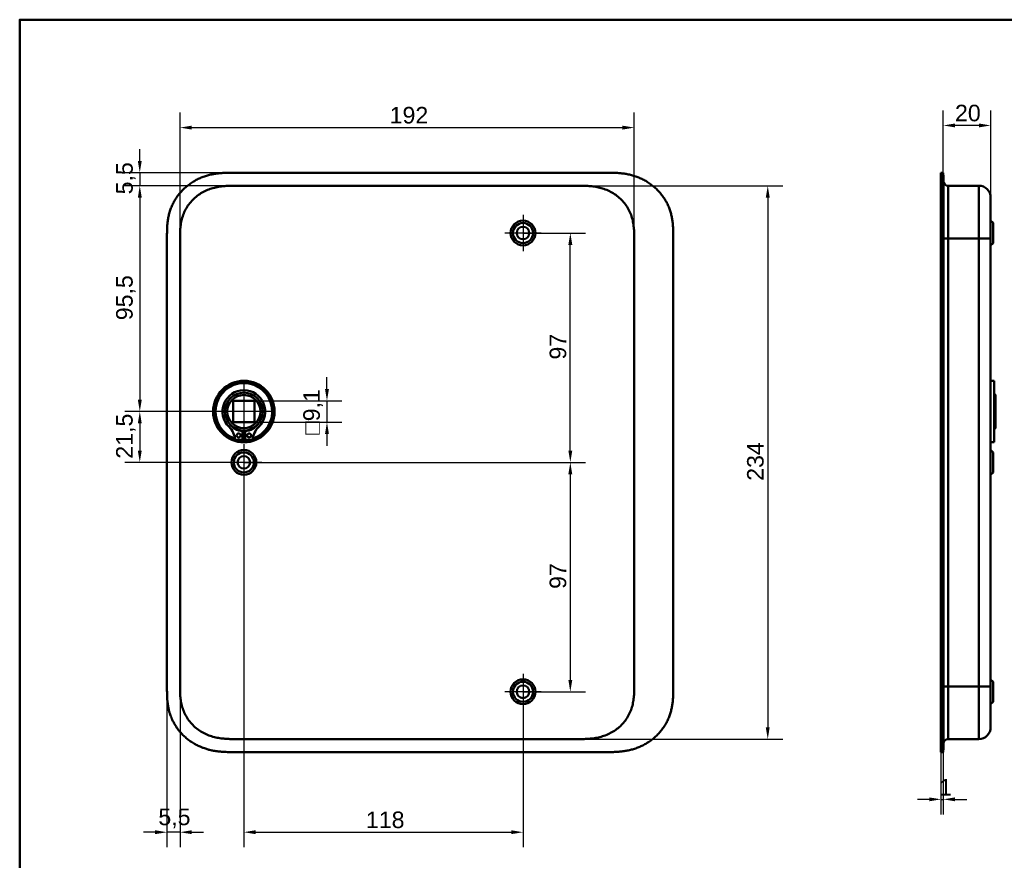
# Model space of a CAD drawing. Header units: millimetres. Extents: x 20 to 833, y 20 to 574.
# Tile 5 of 9: x 20 to 436, y 219 to 574. Entities that reach past the tile are written whole.
import ezdxf

# ---------------------------------------------------------------- set-up
doc = ezdxf.new("R2010")
doc.units = ezdxf.units.MM
doc.header["$LTSCALE"] = 2
for name, color, linetype, lineweight in [('Bemaßungen(DIN)', 7, 'Continuous', 25), ('Mittelpunktmarkierung(DIN)', 7, 'Continuous', 25), ('Sichtbare Kanten(DIN)', 7, 'Continuous', 50), ('Sichtbare tangentiale Kanten(DIN)', 7, 'Continuous', 50), ('Skizziergeometrie(DIN)', 7, 'Continuous', 50)]:
    doc.layers.add(name, color=color, linetype=linetype, lineweight=lineweight)
doc.styles.add('STANDARD-DIN~0', font='arial.ttf')
doc.dimstyles.new('CAD-LAN', dxfattribs={"dimscale": 2, "dimtxt": 3.5, "dimasz": 2.5, "dimexe": 3.175, "dimexo": 0, "dimgap": 0.8, "dimtad": 1, "dimrnd": 1e-08, "dimtxsty": 'STANDARD-DIN~0', "dimcen": 0.09, "dimdle": 10, "dimclrd": 250, "dimclre": 250, "dimclrt": 250, "dimadec": 0, "dimazin": 2, "dimtfac": 1, "dimtmove": 0, "dimatfit": 3, "dimfxl": 1, "dimtolj": 1, "dimtzin": 0, "dimlwd": 25, "dimlwe": 25, "dimarcsym": 0})

# ---------------------------------------------------------------- blocks, each defined once
blk = doc.blocks.new('Ränder Standardrahmen')
at = {"layer": 'Skizziergeometrie(DIN)', "flags": 128}
blk.add_lwpolyline([(10, 10), (10, 287), (410, 287), (410, 10), (10, 10)], dxfattribs=at)
blk = doc.blocks.new('*D8')
at = {"layer": 'Bemaßungen(DIN)', "color": 250, "linetype": 'Continuous', "lineweight": 25, "true_color": 0x3f3f3f, "transparency": 16777216}
for p, q in [((111.31, 503.78), (64.42, 503.78)), ((70.77, 498.78), (70.77, 413.28)), ((114.77, 408.28), (64.42, 408.28))]:
    blk.add_line(p, q, dxfattribs=at)
at = {"layer": 'Bemaßungen(DIN)', "color": 250, "linetype": 'Continuous', "true_color": 0x3f3f3f, "transparency": 16777216}
for points in [[(69.94, 498.78), (71.6, 498.78), (70.77, 503.78)], [(69.94, 413.28), (71.6, 413.28), (70.77, 408.28)]]:
    blk.add_solid(points, dxfattribs=at)
at = {"layer": 'Defpoints', "color": 0, "linetype": 'Continuous', "transparency": 16777216}
for p in [(111.31, 503.78), (70.77, 408.28), (114.77, 408.28)]:
    blk.add_point(p, dxfattribs=at)
at = {"layer": 'Bemaßungen(DIN)', "color": 250, "linetype": 'Continuous', "lineweight": 25, "true_color": 0x3f3f3f, "transparency": 16777216, "insert": (60.76, 446.91), "char_height": 7, "attachment_point": 1, "rotation": 90, "style": 'STANDARD-DIN~0'}
blk.add_mtext('\\A1;95,5', dxfattribs=at)
blk = doc.blocks.new('*D9')
at = {"layer": 'Bemaßungen(DIN)', "color": 250, "linetype": 'Continuous', "lineweight": 25, "true_color": 0x3f3f3f, "transparency": 16777216}
for p, q in [((114.77, 408.28), (64.42, 408.28)), ((70.77, 403.28), (70.77, 391.78)), ((114.77, 386.78), (64.42, 386.78))]:
    blk.add_line(p, q, dxfattribs=at)
at = {"layer": 'Bemaßungen(DIN)', "color": 250, "linetype": 'Continuous', "true_color": 0x3f3f3f, "transparency": 16777216}
for points in [[(69.94, 403.28), (71.6, 403.28), (70.77, 408.28)], [(69.94, 391.78), (71.6, 391.78), (70.77, 386.78)]]:
    blk.add_solid(points, dxfattribs=at)
at = {"layer": 'Defpoints', "color": 0, "linetype": 'Continuous', "transparency": 16777216}
for p in [(114.77, 408.28), (70.77, 386.78), (114.77, 386.78)]:
    blk.add_point(p, dxfattribs=at)
at = {"layer": 'Bemaßungen(DIN)', "color": 250, "linetype": 'Continuous', "lineweight": 25, "true_color": 0x3f3f3f, "transparency": 16777216, "insert": (60.76, 388.35), "char_height": 7, "attachment_point": 1, "rotation": 90, "style": 'STANDARD-DIN~0'}
blk.add_mtext('\\A1;21,5', dxfattribs=at)
blk = doc.blocks.new('*D10')
at = {"layer": 'Bemaßungen(DIN)', "color": 250, "linetype": 'Continuous', "lineweight": 25, "true_color": 0x3f3f3f, "transparency": 16777216}
for p, q in [((70.77, 514.28), (70.77, 519.28)), ((110.31, 509.28), (64.42, 509.28)), ((70.77, 509.28), (70.77, 503.78)), ((111.31, 503.78), (64.42, 503.78)), ((70.77, 498.78), (70.77, 493.78))]:
    blk.add_line(p, q, dxfattribs=at)
at = {"layer": 'Bemaßungen(DIN)', "color": 250, "linetype": 'Continuous', "true_color": 0x3f3f3f, "transparency": 16777216}
for points in [[(69.94, 514.28), (71.6, 514.28), (70.77, 509.28)], [(69.94, 498.78), (71.6, 498.78), (70.77, 503.78)]]:
    blk.add_solid(points, dxfattribs=at)
at = {"layer": 'Defpoints', "color": 0, "linetype": 'Continuous', "transparency": 16777216}
for p in [(110.31, 509.28), (70.77, 503.78), (111.31, 503.78)]:
    blk.add_point(p, dxfattribs=at)
at = {"layer": 'Bemaßungen(DIN)', "color": 250, "linetype": 'Continuous', "lineweight": 25, "true_color": 0x3f3f3f, "transparency": 16777216, "insert": (60.78, 500.13), "char_height": 7, "attachment_point": 1, "rotation": 90, "style": 'STANDARD-DIN~0'}
blk.add_mtext('\\A1;5,5', dxfattribs=at)
blk = doc.blocks.new('*D11')
at = {"layer": 'Bemaßungen(DIN)', "color": 250, "linetype": 'Continuous', "lineweight": 25, "true_color": 0x3f3f3f, "transparency": 16777216}
for p, q in [((87.77, 481.5), (87.77, 534.71)), ((279.77, 481.5), (279.77, 534.71)), ((92.77, 528.36), (274.77, 528.36))]:
    blk.add_line(p, q, dxfattribs=at)
at = {"layer": 'Bemaßungen(DIN)', "color": 250, "linetype": 'Continuous', "true_color": 0x3f3f3f, "transparency": 16777216}
for points in [[(92.77, 529.19), (92.77, 527.52), (87.77, 528.36)], [(274.77, 529.19), (274.77, 527.52), (279.77, 528.36)]]:
    blk.add_solid(points, dxfattribs=at)
at = {"layer": 'Defpoints', "color": 0, "linetype": 'Continuous', "transparency": 16777216}
for p in [(279.77, 528.36), (87.77, 481.5), (279.77, 481.5)]:
    blk.add_point(p, dxfattribs=at)
at = {"layer": 'Bemaßungen(DIN)', "color": 250, "linetype": 'Continuous', "lineweight": 25, "true_color": 0x3f3f3f, "transparency": 16777216, "insert": (176.4, 537.11), "char_height": 7, "attachment_point": 1, "style": 'STANDARD-DIN~0'}
blk.add_mtext('\\A1;192', dxfattribs=at)
blk = doc.blocks.new('*D12')
at = {"layer": 'Bemaßungen(DIN)', "color": 250, "linetype": 'Continuous', "lineweight": 25, "true_color": 0x3f3f3f, "transparency": 16777216}
for p, q in [((256.23, 503.78), (342.58, 503.78)), ((336.23, 498.78), (336.23, 274.78)), ((256.23, 269.78), (342.58, 269.78))]:
    blk.add_line(p, q, dxfattribs=at)
at = {"layer": 'Bemaßungen(DIN)', "color": 250, "linetype": 'Continuous', "true_color": 0x3f3f3f, "transparency": 16777216}
for points in [[(335.4, 498.78), (337.06, 498.78), (336.23, 503.78)], [(335.4, 274.78), (337.06, 274.78), (336.23, 269.78)]]:
    blk.add_solid(points, dxfattribs=at)
at = {"layer": 'Defpoints', "color": 0, "linetype": 'Continuous', "transparency": 16777216}
for p in [(256.23, 503.78), (256.23, 269.78), (336.23, 269.78)]:
    blk.add_point(p, dxfattribs=at)
at = {"layer": 'Bemaßungen(DIN)', "color": 250, "linetype": 'Continuous', "lineweight": 25, "true_color": 0x3f3f3f, "transparency": 16777216, "insert": (327.48, 379), "char_height": 7, "attachment_point": 1, "rotation": 90, "style": 'STANDARD-DIN~0'}
blk.add_mtext('\\A1;234', dxfattribs=at)
blk = doc.blocks.new('*D13')
at = {"layer": 'Bemaßungen(DIN)', "color": 250, "linetype": 'Continuous', "lineweight": 25, "true_color": 0x3f3f3f, "transparency": 16777216}
for p, q in [((232.77, 483.78), (259.12, 483.78)), ((252.77, 391.78), (252.77, 478.78)), ((114.77, 386.78), (259.12, 386.78))]:
    blk.add_line(p, q, dxfattribs=at)
at = {"layer": 'Bemaßungen(DIN)', "color": 250, "linetype": 'Continuous', "true_color": 0x3f3f3f, "transparency": 16777216}
for points in [[(251.94, 478.78), (253.6, 478.78), (252.77, 483.78)], [(251.94, 391.78), (253.6, 391.78), (252.77, 386.78)]]:
    blk.add_solid(points, dxfattribs=at)
at = {"layer": 'Defpoints', "color": 0, "linetype": 'Continuous', "transparency": 16777216}
for p in [(232.77, 483.78), (252.77, 483.78), (114.77, 386.78)]:
    blk.add_point(p, dxfattribs=at)
at = {"layer": 'Bemaßungen(DIN)', "color": 250, "linetype": 'Continuous', "lineweight": 25, "true_color": 0x3f3f3f, "transparency": 16777216, "insert": (244.02, 430.27), "char_height": 7, "attachment_point": 1, "rotation": 90, "style": 'STANDARD-DIN~0'}
blk.add_mtext('\\A1;97', dxfattribs=at)
blk = doc.blocks.new('*D14')
at = {"layer": 'Bemaßungen(DIN)', "color": 250, "linetype": 'Continuous', "lineweight": 25, "true_color": 0x3f3f3f, "transparency": 16777216}
for p, q in [((114.77, 386.78), (259.12, 386.78)), ((252.77, 381.78), (252.77, 294.78)), ((232.77, 289.78), (259.12, 289.78))]:
    blk.add_line(p, q, dxfattribs=at)
at = {"layer": 'Bemaßungen(DIN)', "color": 250, "linetype": 'Continuous', "true_color": 0x3f3f3f, "transparency": 16777216}
for points in [[(251.94, 381.78), (253.6, 381.78), (252.77, 386.78)], [(251.94, 294.78), (253.6, 294.78), (252.77, 289.78)]]:
    blk.add_solid(points, dxfattribs=at)
at = {"layer": 'Defpoints', "color": 0, "linetype": 'Continuous', "transparency": 16777216}
for p in [(114.77, 386.78), (232.77, 289.78), (252.77, 289.78)]:
    blk.add_point(p, dxfattribs=at)
at = {"layer": 'Bemaßungen(DIN)', "color": 250, "linetype": 'Continuous', "lineweight": 25, "true_color": 0x3f3f3f, "transparency": 16777216, "insert": (244.02, 333.27), "char_height": 7, "attachment_point": 1, "rotation": 90, "style": 'STANDARD-DIN~0'}
blk.add_mtext('\\A1;97', dxfattribs=at)
blk = doc.blocks.new('*D15')
at = {"layer": 'Bemaßungen(DIN)', "color": 250, "linetype": 'Continuous', "lineweight": 25, "true_color": 0x3f3f3f, "transparency": 16777216}
for p, q in [((114.77, 379.13), (114.77, 224.04)), ((232.77, 282.13), (232.77, 224.04)), ((119.77, 230.39), (227.77, 230.39))]:
    blk.add_line(p, q, dxfattribs=at)
at = {"layer": 'Bemaßungen(DIN)', "color": 250, "linetype": 'Continuous', "true_color": 0x3f3f3f, "transparency": 16777216}
for points in [[(119.77, 231.22), (119.77, 229.56), (114.77, 230.39)], [(227.77, 231.22), (227.77, 229.56), (232.77, 230.39)]]:
    blk.add_solid(points, dxfattribs=at)
at = {"layer": 'Defpoints', "color": 0, "linetype": 'Continuous', "transparency": 16777216}
for p in [(114.77, 379.13), (232.77, 282.13), (232.77, 230.39)]:
    blk.add_point(p, dxfattribs=at)
at = {"layer": 'Bemaßungen(DIN)', "color": 250, "linetype": 'Continuous', "lineweight": 25, "true_color": 0x3f3f3f, "transparency": 16777216, "insert": (166.36, 239.14), "char_height": 7, "attachment_point": 1, "style": 'STANDARD-DIN~0'}
blk.add_mtext('\\A1;118', dxfattribs=at)
blk = doc.blocks.new('*D16')
at = {"layer": 'Bemaßungen(DIN)', "color": 250, "linetype": 'Continuous', "lineweight": 25, "true_color": 0x3f3f3f, "transparency": 16777216}
for p, q in [((87.77, 292.07), (87.77, 224.04)), ((82.27, 291.07), (82.27, 224.04)), ((77.27, 230.39), (72.27, 230.39)), ((87.77, 230.39), (82.27, 230.39)), ((92.77, 230.39), (97.77, 230.39))]:
    blk.add_line(p, q, dxfattribs=at)
at = {"layer": 'Bemaßungen(DIN)', "color": 250, "linetype": 'Continuous', "true_color": 0x3f3f3f, "transparency": 16777216}
for points in [[(77.27, 231.22), (77.27, 229.56), (82.27, 230.39)], [(92.77, 231.22), (92.77, 229.56), (87.77, 230.39)]]:
    blk.add_solid(points, dxfattribs=at)
at = {"layer": 'Defpoints', "color": 0, "linetype": 'Continuous', "transparency": 16777216}
for p in [(87.77, 292.07), (82.27, 291.07), (82.27, 230.39)]:
    blk.add_point(p, dxfattribs=at)
at = {"layer": 'Bemaßungen(DIN)', "color": 250, "linetype": 'Continuous', "lineweight": 25, "true_color": 0x3f3f3f, "transparency": 16777216, "insert": (78.62, 240.37), "char_height": 7, "attachment_point": 1, "style": 'STANDARD-DIN~0'}
blk.add_mtext('\\A1;5,5', dxfattribs=at)
blk = doc.blocks.new('*D17')
at = {"layer": 'Bemaßungen(DIN)', "color": 250, "linetype": 'Continuous', "lineweight": 25, "true_color": 0x3f3f3f, "transparency": 16777216}
for p, q in [((149.9, 417.83), (149.9, 422.83)), ((119.32, 412.83), (156.25, 412.83)), ((149.9, 412.83), (149.9, 403.73)), ((119.32, 403.73), (156.25, 403.73)), ((149.9, 398.73), (149.9, 393.73))]:
    blk.add_line(p, q, dxfattribs=at)
at = {"layer": 'Bemaßungen(DIN)', "color": 250, "linetype": 'Continuous', "true_color": 0x3f3f3f, "transparency": 16777216}
for points in [[(149.06, 417.83), (150.73, 417.83), (149.9, 412.83)], [(149.06, 398.73), (150.73, 398.73), (149.9, 403.73)]]:
    blk.add_solid(points, dxfattribs=at)
at = {"layer": 'Defpoints', "color": 0, "linetype": 'Continuous', "transparency": 16777216}
for p in [(119.32, 412.83), (119.32, 403.73), (149.9, 403.73)]:
    blk.add_point(p, dxfattribs=at)
at = {"layer": 'Bemaßungen(DIN)', "color": 250, "linetype": 'Continuous', "lineweight": 25, "true_color": 0x3f3f3f, "transparency": 16777216, "insert": (139.88, 398.51), "char_height": 7, "attachment_point": 1, "rotation": 90, "style": 'STANDARD-DIN~0'}
blk.add_mtext('\\A1;\\fAIGDT|b0|i0;\\H7.0000;o\\fArial|b0|i0;\\H7.0000;9,1', dxfattribs=at)
blk = doc.blocks.new('*D18')
at = {"layer": 'Bemaßungen(DIN)', "color": 250, "linetype": 'Continuous', "lineweight": 25, "true_color": 0x3f3f3f, "transparency": 16777216}
for p, q in [((410.44, 509.28), (410.44, 535.63)), ((430.47, 498.78), (430.47, 535.63)), ((425.47, 529.28), (415.44, 529.28))]:
    blk.add_line(p, q, dxfattribs=at)
at = {"layer": 'Bemaßungen(DIN)', "color": 250, "linetype": 'Continuous', "true_color": 0x3f3f3f, "transparency": 16777216}
for points in [[(415.44, 530.11), (415.44, 528.45), (410.44, 529.28)], [(425.47, 530.11), (425.47, 528.45), (430.47, 529.28)]]:
    blk.add_solid(points, dxfattribs=at)
at = {"layer": 'Defpoints', "color": 0, "linetype": 'Continuous', "transparency": 16777216}
for p in [(410.44, 529.28), (410.44, 509.28), (430.47, 498.78)]:
    blk.add_point(p, dxfattribs=at)
at = {"layer": 'Bemaßungen(DIN)', "color": 250, "linetype": 'Continuous', "lineweight": 25, "true_color": 0x3f3f3f, "transparency": 16777216, "insert": (415.39, 538.03), "char_height": 7, "attachment_point": 1, "style": 'STANDARD-DIN~0'}
blk.add_mtext('\\A1;20', dxfattribs=at)
blk = doc.blocks.new('*D19')
at = {"layer": 'Bemaßungen(DIN)', "color": 250, "linetype": 'Continuous', "lineweight": 25, "true_color": 0x3f3f3f, "transparency": 16777216}
for p, q in [((409.47, 264.28), (409.47, 237.93)), ((410.44, 264.28), (410.44, 237.93)), ((404.47, 244.28), (399.47, 244.28)), ((409.47, 244.28), (410.44, 244.28)), ((415.44, 244.28), (420.44, 244.28))]:
    blk.add_line(p, q, dxfattribs=at)
at = {"layer": 'Bemaßungen(DIN)', "color": 250, "linetype": 'Continuous', "true_color": 0x3f3f3f, "transparency": 16777216}
for points in [[(404.47, 245.11), (404.47, 243.45), (409.47, 244.28)], [(415.44, 245.11), (415.44, 243.45), (410.44, 244.28)]]:
    blk.add_solid(points, dxfattribs=at)
at = {"layer": 'Defpoints', "color": 0, "linetype": 'Continuous', "transparency": 16777216}
for p in [(409.47, 264.28), (410.44, 264.28), (410.44, 244.28)]:
    blk.add_point(p, dxfattribs=at)
at = {"layer": 'Bemaßungen(DIN)', "color": 250, "linetype": 'Continuous', "lineweight": 25, "true_color": 0x3f3f3f, "transparency": 16777216, "insert": (408.66, 252.91), "char_height": 7, "attachment_point": 1, "style": 'STANDARD-DIN~0'}
blk.add_mtext('\\A1;1', dxfattribs=at)

msp = doc.modelspace()

# ---------------------------------------------------------------- linework, layer by layer
at = {"layer": 'Mittelpunktmarkierung(DIN)', "linetype": 'Continuous'}
for p, q in [((232.769, 491.431), (232.769, 476.131)), ((240.419, 483.781), (225.119, 483.781)), ((114.769, 420.281), (114.769, 396.281)), ((126.769, 408.281), (102.769, 408.281)), ((114.769, 394.431), (114.769, 379.131)), ((122.419, 386.781), (107.119, 386.781)), ((232.769, 297.431), (232.769, 282.131)), ((240.419, 289.781), (225.119, 289.781))]:
    msp.add_line(p, q, dxfattribs=at)
at = {"layer": 'Sichtbare Kanten(DIN)'}
for p, q in [((269.231, 509.281), (110.308, 509.281)), ((409.467, 482.496), (409.467, 509.281)), ((409.467, 509.281), (410.437, 509.281)), ((410.437, 509.281), (410.437, 482.496)), ((410.467, 508.281), (410.437, 508.281)), ((410.467, 508.281), (410.467, 482.496)), ((111.308, 503.781), (111.308, 503.781)), ((111.308, 503.781), (256.231, 503.781)), ((256.231, 503.781), (256.231, 503.781)), ((412.467, 503.781), (425.467, 503.781)), ((431.467, 488.031), (430.467, 489.031)), ((431.467, 488.031), (431.467, 479.531)), ((82.269, 482.496), (82.269, 291.065)), ((296.269, 291.065), (296.269, 482.538)), ((409.467, 291.065), (409.467, 482.496)), ((410.437, 482.496), (410.437, 291.065)), ((410.467, 482.496), (410.467, 291.065)), ((430.467, 292.065), (430.467, 481.496)), ((431.467, 479.531), (430.467, 478.531)), ((431.967, 421.281), (430.467, 421.281)), ((431.967, 395.281), (431.967, 421.281)), ((110.219, 403.731), (110.219, 412.831)), ((110.219, 412.831), (119.319, 412.831)), ((119.319, 412.831), (119.319, 403.731)), ((432.467, 415.281), (431.967, 415.781)), ((432.467, 401.281), (432.467, 415.281)), ((119.319, 403.731), (110.219, 403.731)), ((114.153, 400.023), (114.153, 396.323)), ((115.386, 396.323), (115.386, 400.023)), ((432.467, 401.281), (431.967, 400.781)), ((114.153, 396.323), (111.129, 396.323)), ((118.41, 396.323), (115.386, 396.323)), ((431.967, 395.281), (430.467, 395.281)), ((431.467, 391.031), (430.467, 392.031)), ((431.467, 391.031), (431.467, 382.531)), ((431.467, 382.531), (430.467, 381.531)), ((431.467, 294.031), (430.467, 295.031)), ((431.467, 294.031), (431.467, 285.531)), ((409.467, 264.281), (409.467, 291.065)), ((410.437, 291.065), (410.437, 264.281)), ((410.467, 291.065), (410.467, 265.281)), ((431.467, 285.531), (430.467, 284.531)), ((111.308, 269.781), (256.231, 269.781)), ((256.231, 269.781), (256.231, 269.781)), ((412.467, 269.781), (425.467, 269.781)), ((110.308, 264.281), (269.231, 264.281)), ((409.467, 264.281), (410.437, 264.281)), ((410.437, 265.281), (410.467, 265.281))]:
    msp.add_line(p, q, dxfattribs=at)
for centre, radius in [((232.769, 483.781), 5.25), ((232.769, 483.781), 4.25), ((232.769, 483.781), 2.65), ((114.769, 408.281), 13), ((114.769, 408.281), 12.5), ((114.769, 408.281), 8), ((114.769, 408.281), 7), ((112.538, 398.173), 0.85), ((117.001, 398.173), 0.85), ((114.769, 386.781), 5.25), ((114.769, 386.781), 4.25), ((114.769, 386.781), 2.65), ((232.769, 289.781), 5.25), ((232.769, 289.781), 4.25), ((232.769, 289.781), 2.65)]:
    msp.add_circle(centre, radius, dxfattribs=at)
for centre, radius, start, end in [((114.769, 408.281), 12, 288.17213, 251.82787), ((114.769, 408.281), 9.017, 314.1409, 225.8591), ((102.447, 395.583), 8.678, 4.96705, 45.8591), ((114.769, 407.547), 7.55, 215.6871, 265.31499), ((114.769, 408.281), 8.2, 243.63056, 296.36944), ((114.769, 407.547), 7.55, 274.68501, 324.3129), ((127.092, 395.583), 8.678, 134.1409, 175.03295), ((114.769, 408.281), 12, 265.21102, 274.78898), ((114.769, 408.281), 9, 266.0711, 273.9289)]:
    msp.add_arc(centre, radius, start, end, dxfattribs=at)
for points, knots in [([(110.308, 509.281), (109.711, 509.281), (108.659, 509.28), (107.448, 509.255), (106.536, 509.22), (105.926, 509.187), (105.163, 509.133), (104.552, 509.078), (103.789, 508.995), (103.179, 508.915), (102.264, 508.774), (101.352, 508.604), (99.995, 508.291), (98.802, 507.95), (97.335, 507.441), (96.185, 506.968), (94.784, 506.295), (93.694, 505.692), (92.379, 504.859), (91.368, 504.13), (90.161, 503.147), (89.243, 502.303), (88.163, 501.179), (87.354, 500.228), (86.42, 498.978), (85.736, 497.933), (84.965, 496.575), (84.419, 495.45), (83.828, 494.006), (83.427, 492.823), (83.02, 491.32), (82.765, 490.103), (82.554, 488.725), (82.453, 487.805), (82.377, 486.887), (82.339, 486.275), (82.305, 485.512), (82.288, 484.904), (82.275, 484.147), (82.27, 483.394), (82.269, 482.795), (82.269, 482.496)], [-0.99999787, -0.99999787, -0.99999787, -0.99999787, -0.95833168, -0.92708204, -0.9166655, -0.89583241, -0.88541586, -0.86458277, -0.85416622, -0.83333313, -0.82291658, -0.79166695, -0.77083385, -0.72916767, -0.70833458, -0.66666839, -0.6458353, -0.60416912, -0.58333603, -0.54166984, -0.52083675, -0.47917057, -0.45833747, -0.41667129, -0.3958382, -0.35417201, -0.33333892, -0.29167274, -0.27083965, -0.22917346, -0.20834037, -0.16667419, -0.14584109, -0.11459146, -0.10417491, -0.08334182, -0.07292527, -0.05209218, -0.04167563, -0.02084254, -0.00000945, -0.00000945, -0.00000945, -0.00000945]), ([(296.269, 482.579), (296.27, 483.106), (296.268, 484.195), (296.236, 485.582), (296.159, 487.008), (296.055, 488.156), (295.86, 489.596), (295.646, 490.748), (295.297, 492.181), (294.951, 493.32), (294.431, 494.725), (293.943, 495.83), (293.245, 497.181), (292.616, 498.232), (291.744, 499.502), (290.98, 500.479), (289.948, 501.643), (289.063, 502.526), (287.889, 503.563), (286.899, 504.335), (285.607, 505.224), (284.532, 505.873), (283.147, 506.601), (282.01, 507.117), (280.559, 507.678), (279.379, 508.059), (277.89, 508.454), (276.689, 508.706), (275.185, 508.948), (273.982, 509.087), (272.484, 509.201), (270.995, 509.265), (269.816, 509.278), (269.231, 509.281)], [-0.97472618, -0.97472618, -0.97472618, -0.97472618, -0.93604739, -0.89534998, -0.87500127, -0.83430386, -0.81395515, -0.77325774, -0.75290903, -0.71221162, -0.69186291, -0.6511655, -0.6308168, -0.59011938, -0.56977068, -0.52907326, -0.50872456, -0.46802714, -0.44767844, -0.40698102, -0.38663232, -0.3459349, -0.3255862, -0.28488878, -0.26454008, -0.22384266, -0.20349396, -0.16279654, -0.14244784, -0.10175042, -0.08140172, -0.0407043, -0.00000689, -0.00000689, -0.00000689, -0.00000689]), ([(87.769, 481.496), (87.769, 482.124), (87.769, 482.773), (87.782, 483.421), (87.796, 484.144), (87.825, 484.868), (87.88, 485.583), (87.94, 486.361), (88.031, 487.13), (88.162, 487.892), (88.298, 488.684), (88.476, 489.47), (88.711, 490.261), (88.947, 491.054), (89.237, 491.842), (89.582, 492.607), (89.929, 493.376), (90.332, 494.124), (90.788, 494.842), (91.242, 495.557), (91.749, 496.242), (92.305, 496.891), (92.856, 497.532), (93.457, 498.141), (94.094, 498.701), (94.73, 499.262), (95.4, 499.773), (96.101, 500.238), (96.796, 500.699), (97.522, 501.115), (98.275, 501.484), (99.011, 501.844), (99.774, 502.161), (100.557, 502.432), (101.312, 502.693), (102.086, 502.912), (102.87, 503.09), (103.619, 503.26), (104.376, 503.392), (105.139, 503.492), (105.863, 503.587), (106.592, 503.653), (107.324, 503.697), (108.014, 503.739), (108.706, 503.76), (109.392, 503.771), (110.039, 503.781), (110.68, 503.781), (111.308, 503.781)], [0, 0, 0, 0, 0.2004784, 0.2004784, 0.2004784, 0.4237411, 0.4237411, 0.4237411, 0.6666843, 0.6666843, 0.6666843, 0.9194001, 0.9194001, 0.9194001, 1.1730034, 1.1730034, 1.1730034, 1.4278738, 1.4278738, 1.4278738, 1.6819326, 1.6819326, 1.6819326, 1.9333793, 1.9333793, 1.9333793, 2.1848165, 2.1848165, 2.1848165, 2.4343943, 2.4343943, 2.4343943, 2.6782826, 2.6782826, 2.6782826, 2.9134642, 2.9134642, 2.9134642, 3.137969, 3.137969, 3.137969, 3.3508216, 3.3508216, 3.3508216, 3.5518257, 3.5518257, 3.5518257, 3.7413067, 3.7413067, 3.7413067, 3.7413067]), ([(256.231, 503.781), (256.859, 503.781), (257.5, 503.781), (258.147, 503.771), (258.833, 503.76), (259.525, 503.739), (260.215, 503.697), (260.947, 503.653), (261.676, 503.587), (262.4, 503.492), (263.163, 503.392), (263.92, 503.26), (264.668, 503.09), (265.452, 502.912), (266.227, 502.693), (266.982, 502.432), (267.765, 502.161), (268.528, 501.844), (269.264, 501.484), (270.017, 501.115), (270.743, 500.699), (271.438, 500.238), (272.138, 499.773), (272.808, 499.261), (273.445, 498.701), (274.082, 498.141), (274.683, 497.532), (275.234, 496.89), (275.79, 496.242), (276.297, 495.557), (276.751, 494.842), (277.207, 494.124), (277.61, 493.376), (277.957, 492.607), (278.302, 491.842), (278.592, 491.054), (278.828, 490.261), (279.062, 489.47), (279.241, 488.684), (279.377, 487.891), (279.508, 487.13), (279.599, 486.361), (279.659, 485.583), (279.714, 484.868), (279.743, 484.144), (279.757, 483.421), (279.769, 482.773), (279.769, 482.124), (279.769, 481.496)], [0, 0, 0, 0, 0.1894861, 0.1894861, 0.1894861, 0.3904941, 0.3904941, 0.3904941, 0.6033491, 0.6033491, 0.6033491, 0.8278544, 0.8278544, 0.8278544, 1.0630348, 1.0630348, 1.0630348, 1.3069205, 1.3069205, 1.3069205, 1.5564953, 1.5564953, 1.5564953, 1.8079303, 1.8079303, 1.8079303, 2.0593759, 2.0593759, 2.0593759, 2.3134335, 2.3134335, 2.3134335, 2.5683022, 2.5683022, 2.5683022, 2.8219033, 2.8219033, 2.8219033, 3.0746163, 3.0746163, 3.0746163, 3.3175565, 3.3175565, 3.3175565, 3.5408165, 3.5408165, 3.5408165, 3.7412931, 3.7412931, 3.7412931, 3.7412931]), ([(430.467, 481.496), (430.467, 481.737), (430.467, 481.978), (430.467, 482.219), (430.467, 482.367), (430.467, 482.514), (430.467, 482.662), (430.467, 482.736), (430.467, 482.81), (430.467, 482.883), (430.467, 482.957), (430.467, 483.031), (430.467, 483.105), (430.467, 483.179), (430.467, 483.252), (430.467, 483.326), (430.467, 483.639), (430.467, 483.952), (430.467, 484.272), (430.467, 484.584), (430.467, 484.886), (430.467, 485.197), (430.467, 485.205), (430.467, 485.212), (430.467, 485.22), (430.467, 485.846), (430.467, 486.448), (430.467, 487.046), (430.467, 487.054), (430.467, 487.063), (430.467, 487.072), (430.467, 487.666), (430.467, 488.258), (430.467, 488.837), (430.467, 488.842), (430.467, 488.846), (430.467, 488.85), (430.467, 489.43), (430.467, 490.004), (430.467, 490.556), (430.467, 491.108), (430.467, 491.648), (430.467, 492.161), (430.467, 492.676), (430.467, 493.17), (430.467, 493.634), (430.467, 494.099), (430.467, 494.54), (430.467, 494.946), (430.467, 495.352), (430.467, 495.729), (430.467, 496.069), (430.467, 496.411), (430.467, 496.719), (430.467, 496.991), (430.467, 497.263), (430.467, 497.501), (430.467, 497.703), (430.467, 497.704), (430.467, 497.705), (430.467, 497.707), (430.467, 497.906), (430.467, 498.074), (430.467, 498.21), (430.467, 498.211), (430.467, 498.213), (430.467, 498.214), (430.467, 498.348), (430.467, 498.452), (430.467, 498.531), (430.467, 498.532), (430.467, 498.534), (430.467, 498.535), (430.467, 498.613), (430.467, 498.667), (430.467, 498.705), (430.467, 498.705), (430.467, 498.706), (430.467, 498.706), (430.467, 498.725), (430.467, 498.738), (430.467, 498.749), (430.467, 498.759), (430.467, 498.767), (430.467, 498.771), (430.467, 498.78), (430.467, 498.781), (430.467, 498.781)], [0, 0, 0, 0, 0.0722627, 0.0722627, 0.0722627, 0.1165652, 0.1165652, 0.1165652, 0.1387165, 0.1387165, 0.1387165, 0.1608678, 0.1608678, 0.1608678, 0.1830113, 0.1830113, 0.1830113, 0.2766978, 0.2766978, 0.2766978, 0.3682092, 0.3682092, 0.3682092, 0.3703765, 0.3703765, 0.3703765, 0.5540731, 0.5540731, 0.5540731, 0.5567136, 0.5567136, 0.5567136, 0.7394778, 0.7394778, 0.7394778, 0.740823, 0.740823, 0.740823, 0.9239034, 0.9239034, 0.9239034, 1.1070524, 1.1070524, 1.1070524, 1.2909149, 1.2909149, 1.2909149, 1.4756704, 1.4756704, 1.4756704, 1.6608948, 1.6608948, 1.6608948, 1.8466108, 1.8466108, 1.8466108, 2.032785, 2.032785, 2.032785, 2.0338644, 2.0338644, 2.0338644, 2.2185007, 2.2185007, 2.2185007, 2.220125, 2.220125, 2.220125, 2.4027992, 2.4027992, 2.4027992, 2.4055271, 2.4055271, 2.4055271, 2.5869644, 2.5869644, 2.5869644, 2.5890782, 2.5890782, 2.5890782, 2.6793139, 2.6793139, 2.6793139, 2.7720228, 2.7720228, 2.7720228, 2.9310827, 2.9310827, 2.9310827, 2.9310827]), ([(111.308, 269.781), (110.68, 269.781), (110.039, 269.781), (109.392, 269.791), (108.706, 269.801), (108.014, 269.823), (107.323, 269.864), (106.592, 269.908), (105.862, 269.974), (105.139, 270.069), (104.375, 270.169), (103.619, 270.302), (102.87, 270.472), (102.086, 270.65), (101.312, 270.869), (100.557, 271.13), (99.774, 271.401), (99.011, 271.717), (98.275, 272.078), (97.522, 272.447), (96.796, 272.862), (96.101, 273.323), (95.4, 273.788), (94.73, 274.3), (94.094, 274.86), (93.457, 275.421), (92.856, 276.029), (92.305, 276.671), (91.749, 277.319), (91.242, 278.004), (90.788, 278.72), (90.332, 279.437), (89.929, 280.185), (89.582, 280.954), (89.237, 281.72), (88.947, 282.508), (88.711, 283.301), (88.476, 284.091), (88.298, 284.877), (88.162, 285.67), (88.031, 286.432), (87.94, 287.2), (87.88, 287.978), (87.825, 288.693), (87.796, 289.417), (87.782, 290.14), (87.769, 290.789), (87.769, 291.437), (87.769, 292.065)], [0, 0, 0, 0, 0.1894834, 0.1894834, 0.1894834, 0.3904881, 0.3904881, 0.3904881, 0.6033414, 0.6033414, 0.6033414, 0.8278466, 0.8278466, 0.8278466, 1.0630283, 1.0630283, 1.0630283, 1.3069161, 1.3069161, 1.3069161, 1.5564929, 1.5564929, 1.5564929, 1.8079285, 1.8079285, 1.8079285, 2.0593731, 2.0593731, 2.0593731, 2.3134297, 2.3134297, 2.3134297, 2.5682979, 2.5682979, 2.5682979, 2.8218991, 2.8218991, 2.8218991, 3.0746122, 3.0746122, 3.0746122, 3.3175525, 3.3175525, 3.3175525, 3.5408138, 3.5408138, 3.5408138, 3.7412926, 3.7412926, 3.7412926, 3.7412926]), ([(279.769, 292.065), (279.769, 291.437), (279.769, 290.789), (279.757, 290.14), (279.743, 289.417), (279.714, 288.693), (279.659, 287.978), (279.599, 287.2), (279.508, 286.432), (279.377, 285.67), (279.241, 284.877), (279.062, 284.091), (278.828, 283.301), (278.592, 282.508), (278.302, 281.72), (277.957, 280.954), (277.61, 280.185), (277.207, 279.437), (276.751, 278.72), (276.297, 278.004), (275.79, 277.319), (275.234, 276.671), (274.683, 276.029), (274.082, 275.421), (273.445, 274.86), (272.808, 274.3), (272.138, 273.788), (271.438, 273.323), (270.742, 272.862), (270.017, 272.447), (269.264, 272.078), (268.528, 271.717), (267.765, 271.401), (266.982, 271.13), (266.227, 270.868), (265.452, 270.65), (264.668, 270.472), (263.92, 270.302), (263.163, 270.169), (262.4, 270.069), (261.676, 269.974), (260.946, 269.908), (260.215, 269.864), (259.525, 269.823), (258.832, 269.801), (258.146, 269.791), (257.5, 269.781), (256.858, 269.781), (256.231, 269.781)], [0, 0, 0, 0, 0.20048, 0.20048, 0.20048, 0.4237428, 0.4237428, 0.4237428, 0.6666848, 0.6666848, 0.6666848, 0.9193992, 0.9193992, 0.9193992, 1.173002, 1.173002, 1.173002, 1.4278722, 1.4278722, 1.4278722, 1.6819311, 1.6819311, 1.6819311, 1.933378, 1.933378, 1.933378, 2.1848149, 2.1848149, 2.1848149, 2.4343919, 2.4343919, 2.4343919, 2.6782792, 2.6782792, 2.6782792, 2.9134601, 2.9134601, 2.9134601, 3.1379646, 3.1379646, 3.1379646, 3.3508174, 3.3508174, 3.3508174, 3.5518222, 3.5518222, 3.5518222, 3.7413044, 3.7413044, 3.7413044, 3.7413044]), ([(430.467, 274.781), (430.467, 274.781), (430.467, 274.781), (430.467, 274.781), (430.467, 274.781), (430.467, 274.781), (430.467, 274.79), (430.467, 274.795), (430.467, 274.802), (430.467, 274.813), (430.467, 274.823), (430.467, 274.837), (430.467, 274.855), (430.467, 274.856), (430.467, 274.856), (430.467, 274.856), (430.467, 274.894), (430.467, 274.948), (430.467, 275.027), (430.467, 275.028), (430.467, 275.029), (430.467, 275.03), (430.467, 275.11), (430.467, 275.214), (430.467, 275.348), (430.467, 275.349), (430.467, 275.35), (430.467, 275.351), (430.467, 275.487), (430.467, 275.655), (430.467, 275.855), (430.467, 275.856), (430.467, 275.857), (430.467, 275.858), (430.467, 276.06), (430.467, 276.299), (430.467, 276.571), (430.467, 276.842), (430.467, 277.151), (430.467, 277.492), (430.467, 277.833), (430.467, 278.209), (430.467, 278.616), (430.467, 279.021), (430.467, 279.461), (430.467, 279.926), (430.467, 280.39), (430.467, 280.885), (430.467, 281.401), (430.467, 281.914), (430.467, 282.453), (430.467, 283.005), (430.467, 283.558), (430.467, 284.131), (430.467, 284.711), (430.467, 284.715), (430.467, 284.72), (430.467, 284.724), (430.467, 285.303), (430.467, 285.895), (430.467, 286.49), (430.467, 286.498), (430.467, 286.507), (430.467, 286.516), (430.467, 287.113), (430.467, 287.716), (430.467, 288.342), (430.467, 288.349), (430.467, 288.357), (430.467, 288.364), (430.467, 288.675), (430.467, 288.977), (430.467, 289.286), (430.467, 289.604), (430.467, 289.92), (430.467, 290.235), (430.467, 290.847), (430.467, 291.457), (430.467, 292.065)], [0, 0, 0, 0, 0.0075325, 0.0075325, 0.0075325, 0.1836207, 0.1836207, 0.1836207, 0.2762788, 0.2762788, 0.2762788, 0.3665136, 0.3665136, 0.3665136, 0.3686273, 0.3686273, 0.3686273, 0.5500633, 0.5500633, 0.5500633, 0.5527911, 0.5527911, 0.5527911, 0.7354644, 0.7354644, 0.7354644, 0.7370886, 0.7370886, 0.7370886, 0.9217242, 0.9217242, 0.9217242, 0.9228036, 0.9228036, 0.9228036, 1.1089772, 1.1089772, 1.1089772, 1.2946929, 1.2946929, 1.2946929, 1.479917, 1.479917, 1.479917, 1.6643958, 1.6643958, 1.6643958, 1.8485335, 1.8485335, 1.8485335, 2.0316816, 2.0316816, 2.0316816, 2.2147613, 2.2147613, 2.2147613, 2.2161064, 2.2161064, 2.2161064, 2.3988701, 2.3988701, 2.3988701, 2.4015107, 2.4015107, 2.4015107, 2.5852067, 2.5852067, 2.5852067, 2.587374, 2.587374, 2.587374, 2.678885, 2.678885, 2.678885, 2.772998, 2.772998, 2.772998, 2.9555616, 2.9555616, 2.9555616, 2.9555616]), ([(82.269, 291.065), (82.269, 290.766), (82.27, 290.168), (82.275, 289.414), (82.288, 288.658), (82.305, 288.05), (82.339, 287.287), (82.377, 286.675), (82.453, 285.756), (82.554, 284.836), (82.742, 283.611), (82.925, 282.697), (83.142, 281.79), (83.305, 281.19), (83.532, 280.444), (83.732, 279.853), (84.005, 279.122), (84.242, 278.544), (84.624, 277.689), (85.042, 276.851), (85.736, 275.628), (86.42, 274.583), (87.354, 273.334), (88.163, 272.383), (89.243, 271.259), (90.161, 270.414), (91.368, 269.431), (92.38, 268.703), (93.694, 267.87), (94.784, 267.266), (96.045, 266.661), (96.904, 266.298), (97.775, 265.968), (98.362, 265.764), (99.25, 265.483), (100.146, 265.235), (101.353, 264.958), (102.264, 264.787), (103.179, 264.646), (103.789, 264.566), (104.552, 264.483), (105.163, 264.429), (105.926, 264.375), (106.536, 264.342), (107.448, 264.306), (108.66, 264.281), (109.711, 264.28), (110.308, 264.281)], [-0.99999789, -0.99999789, -0.99999789, -0.99999789, -0.9791648, -0.9583317, -0.94791516, -0.92708206, -0.91666552, -0.89583243, -0.88541588, -0.85416624, -0.83333315, -0.80208351, -0.79166696, -0.77083387, -0.76041733, -0.73958423, -0.72916769, -0.70833459, -0.69791805, -0.66666841, -0.64583532, -0.60416913, -0.58333604, -0.54166985, -0.52083676, -0.47917058, -0.45833749, -0.4166713, -0.39583821, -0.35417202, -0.33333893, -0.30208929, -0.29167275, -0.27083965, -0.26042311, -0.22917347, -0.20834038, -0.17709074, -0.16667419, -0.1458411, -0.13542455, -0.11459146, -0.10417491, -0.08334182, -0.07292528, -0.04167564, -0.00000945, -0.00000945, -0.00000945, -0.00000945]), ([(269.231, 264.281), (269.816, 264.283), (270.995, 264.296), (272.484, 264.36), (273.982, 264.475), (275.185, 264.613), (276.689, 264.855), (277.89, 265.107), (279.379, 265.502), (280.559, 265.883), (282.01, 266.444), (283.147, 266.96), (284.532, 267.689), (285.607, 268.337), (286.899, 269.226), (287.889, 269.999), (289.063, 271.035), (289.948, 271.918), (290.98, 273.083), (291.744, 274.059), (292.616, 275.329), (293.245, 276.381), (293.943, 277.731), (294.431, 278.836), (294.951, 280.241), (295.297, 281.38), (295.646, 282.814), (295.86, 283.966), (296.055, 285.405), (296.159, 286.553), (296.236, 287.98), (296.269, 289.394), (296.27, 290.511), (296.269, 291.065)], [-0.99998994, -0.99998994, -0.99998994, -0.99998994, -0.9592928, -0.91859565, -0.89824708, -0.85754993, -0.83720136, -0.79650421, -0.77615564, -0.73545849, -0.71510992, -0.67441277, -0.6540642, -0.61336705, -0.59301848, -0.55232133, -0.53197276, -0.49127561, -0.47092704, -0.43022989, -0.40988132, -0.36918417, -0.3488356, -0.30813845, -0.28778988, -0.24709273, -0.22674416, -0.18604701, -0.16569844, -0.12500129, -0.10465272, -0.06395557, -0.02325842, -0.02325842, -0.02325842, -0.02325842])]:
    msp.add_open_spline(points, degree=3, knots=knots, dxfattribs=at)
for points, degree in [([(410.467, 505.781), (410.467, 504.676), (411.363, 503.781), (412.467, 503.781)], 3), ([(425.467, 503.781), (428.229, 503.781), (430.467, 501.542), (430.467, 498.781)], 3), ([(87.769, 292.065), (87.769, 386.781), (87.769, 481.496)], 2), ([(279.769, 481.496), (279.769, 386.781), (279.769, 292.065)], 2), ([(430.467, 274.781), (430.467, 272.019), (428.229, 269.781), (425.467, 269.781)], 3), ([(410.467, 267.781), (410.468, 268.886), (411.363, 269.781), (412.467, 269.781)], 3)]:
    msp.add_open_spline(points, degree=degree, dxfattribs=at)
at = {"layer": 'Sichtbare tangentiale Kanten(DIN)'}
for p, q in [((412.467, 503.781), (412.467, 481.496)), ((425.467, 481.496), (425.467, 503.781)), ((409.467, 482.496), (410.437, 482.496)), ((410.437, 482.496), (410.467, 482.496)), ((412.467, 481.496), (412.467, 292.065)), ((425.467, 481.496), (412.467, 481.496)), ((425.467, 292.065), (425.467, 481.496)), ((412.467, 292.065), (412.467, 269.781)), ((412.467, 292.065), (425.467, 292.065)), ((425.467, 269.781), (425.467, 292.065)), ((409.467, 291.065), (410.437, 291.065)), ((410.437, 291.065), (410.467, 291.065))]:
    msp.add_line(p, q, dxfattribs=at)
for points in [[(410.467, 481.496), (410.467, 481.496), (411.363, 481.496), (412.467, 481.496)], [(425.467, 481.496), (428.229, 481.496), (430.467, 481.496), (430.467, 481.496)], [(410.467, 292.065), (410.467, 292.065), (411.363, 292.065), (412.467, 292.065)], [(425.467, 292.065), (428.229, 292.065), (430.467, 292.065), (430.467, 292.065)]]:
    msp.add_open_spline(points, degree=3, dxfattribs=at)

# ---------------------------------------------------------------- block references
at = {"xscale": 2, "yscale": 2, "zscale": 2}
msp.add_blockref('Ränder Standardrahmen', (0, 0), dxfattribs=at)

# ---------------------------------------------------------------- dimensions: what is measured, and where the dimension line sits
at = {"layer": 'Bemaßungen(DIN)', "color": 250, "linetype": 'Continuous', "lineweight": 25, "true_color": 0x3f3f3f}
for base, p1, p2, angle, override, picture, middle in [((279.769, 528.358), (87.769, 481.496), (279.769, 481.496), 180, {"dimgap": 0.8, "dimdec": 2, "dimtol": 0, "dimlim": 0, "dimtp": 0, "dimtm": 0, "dimtdec": 2, "dimtofl": 0, "dimatfit": 1}, '*D11', (183.769, 528.358)), ((410.437, 529.281), (430.467, 498.781), (410.437, 509.281), 180, {"dimgap": 0.8, "dimdec": 0, "dimtol": 0, "dimlim": 0, "dimtp": 0, "dimtm": 0, "dimtdec": 2, "dimtofl": 0, "dimatfit": 1}, '*D18', (420.452, 529.281)), ((70.769, 503.781), (110.308, 509.281), (111.308, 503.781), 90, {"dimgap": 0.8, "dimdec": 2, "dimtol": 0, "dimlim": 0, "dimtp": 0, "dimtm": 0, "dimtdec": 2, "dimtofl": 1, "dimatfit": 1}, '*D10', (70.769, 506.531)), ((70.769, 408.281), (111.308, 503.781), (114.769, 408.281), 90, {"dimgap": 0.8, "dimdec": 2, "dimtol": 0, "dimlim": 0, "dimtp": 0, "dimtm": 0, "dimtdec": 2, "dimtofl": 0, "dimatfit": 1}, '*D8', (70.769, 456.031)), ((336.231, 269.781), (256.231, 503.781), (256.231, 269.781), 90, {"dimgap": 0.8, "dimdec": 2, "dimtol": 0, "dimlim": 0, "dimtp": 0, "dimtm": 0, "dimtdec": 2, "dimtofl": 0, "dimatfit": 1}, '*D12', (336.231, 386.781)), ((252.769, 483.781), (114.769, 386.781), (232.769, 483.781), 90, {"dimgap": 0.8, "dimdec": 2, "dimtol": 0, "dimlim": 0, "dimtp": 0, "dimtm": 0, "dimtdec": 2, "dimtofl": 0, "dimatfit": 1}, '*D13', (252.769, 435.281)), ((70.769, 386.781), (114.769, 408.281), (114.769, 386.781), 90, {"dimgap": 0.8, "dimdec": 2, "dimtol": 0, "dimlim": 0, "dimtp": 0, "dimtm": 0, "dimtdec": 2, "dimtofl": 0, "dimatfit": 1}, '*D9', (70.769, 397.531)), ((252.769, 289.781), (114.769, 386.781), (232.769, 289.781), 90, {"dimgap": 0.8, "dimdec": 2, "dimtol": 0, "dimlim": 0, "dimtp": 0, "dimtm": 0, "dimtdec": 2, "dimtofl": 0, "dimatfit": 1}, '*D14', (252.769, 338.281)), ((232.769, 230.39), (114.769, 379.131), (232.769, 282.131), 180, {"dimgap": 0.8, "dimdec": 2, "dimtol": 0, "dimlim": 0, "dimtp": 0, "dimtm": 0, "dimtdec": 2, "dimtofl": 0, "dimatfit": 1}, '*D15', (173.769, 230.39)), ((82.269, 230.39), (87.769, 292.065), (82.269, 291.065), 180, {"dimgap": 0.8, "dimdec": 2, "dimtol": 0, "dimlim": 0, "dimtp": 0, "dimtm": 0, "dimtdec": 2, "dimtofl": 1, "dimatfit": 1}, '*D16', (85.019, 230.39)), ((410.437, 244.281), (409.467, 264.281), (410.437, 264.281), 180, {"dimgap": 0.8, "dimdec": 0, "dimtol": 0, "dimlim": 0, "dimtp": 0, "dimtm": 0, "dimtdec": 2, "dimtofl": 1, "dimatfit": 1}, '*D19', (409.952, 244.281))]:
    dim = msp.add_linear_dim(base=base, p1=p1, p2=p2, angle=angle, dimstyle='CAD-LAN', override=override, dxfattribs=at)
    dim.commit()
    dim.dimension.update_dxf_attribs({"geometry": picture, "text_midpoint": middle, "dimtype": 160})
dim = msp.add_linear_dim(base=(149.898, 403.731), p1=(119.319, 412.831), p2=(119.319, 403.731), angle=90, text='\\fAIGDT|b0|i0;\\H7.0000;o\\fArial|b0|i0;\\H7.0000;<>', dimstyle='CAD-LAN', override={"dimgap": 0.8, "dimdec": 2, "dimtol": 0, "dimlim": 0, "dimtp": 0, "dimtm": 0, "dimtdec": 2, "dimtofl": 1, "dimatfit": 1}, dxfattribs=at)
dim.commit()
dim.dimension.update_dxf_attribs({"geometry": '*D17', "text_midpoint": (149.898, 408.281), "dimtype": 160})

doc.saveas('drawing.dxf')
